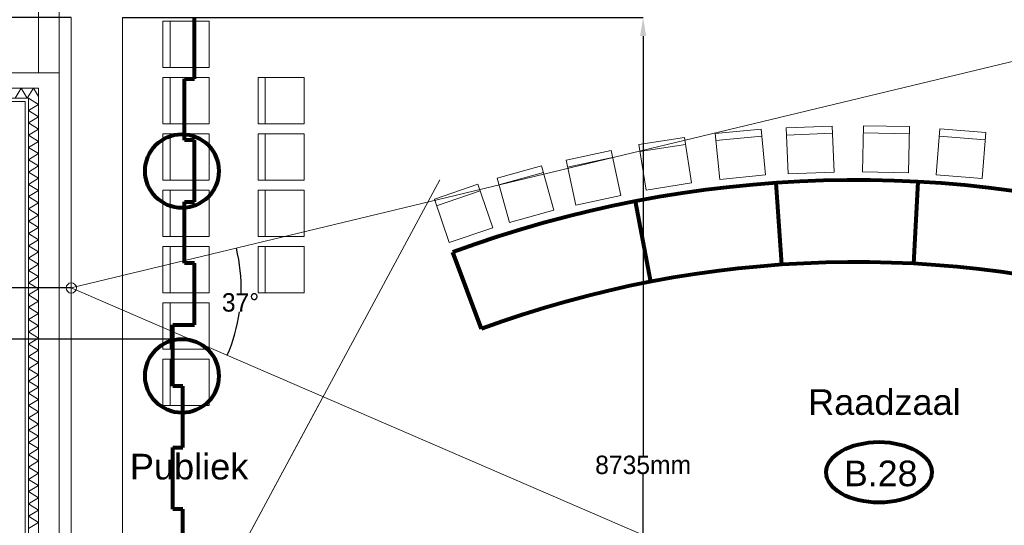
# Model space of a CAD drawing. Header units: millimetres. Extents: x -34570 to 24172, y 36800 to 73669.
# Tile 27 of 91: x 47 to 9661, y 44106 to 49043. Entities that reach past the tile are written whole.
import ezdxf

# ---------------------------------------------------------------- set-up
doc = ezdxf.new("R2010")
doc.units = ezdxf.units.MM
doc.header["$PDMODE"] = 65
for name, color, linetype, lineweight in [('camera', 3, 'Continuous', 9), ('IVS test', 4, 'Continuous', 80), ('Standard', 253, 'Continuous', 9), ('XR$4$Algemeen', 253, 'Continuous', 9), ('XR$4$Algemeen01', 253, 'Continuous', 80), ('XR$4$STANDARD', 253, 'Continuous', 9)]:
    doc.layers.add(name, color=color, linetype=linetype, lineweight=lineweight)
doc.styles.add('ARIAL', font='arial.ttf')
doc.dimstyles.get("Standard").update_dxf_attribs({"dimtxt": 180, "dimasz": 0.18, "dimexe": 0.18, "dimexo": 0.0625, "dimgap": 0.09, "dimtad": 0, "dimtih": 1, "dimtoh": 1, "dimdec": 4, "dimzin": 0, "dimdsep": 46, "dimtxsty": 'Standard', "dimcen": 0.09, "dimadec": 0, "dimazin": 0, "dimtfac": 1, "dimtdec": 4, "dimtofl": 0, "dimtmove": 0, "dimatfit": 3, "dimfxl": 1, "dimtolj": 1, "dimtzin": 0, "dimarcsym": 0})

# ---------------------------------------------------------------- blocks, each defined once
blk = doc.blocks.new('*D2')
at = {"layer": 'Defpoints', "color": 0}
for p in [(1051.2, 49062.8), (1051.2, 40327.3), (6134.2, 40327.3)]:
    blk.add_point(p, dxfattribs=at)
at = {"layer": 'IVS test', "color": 0, "lineweight": -2}
for p, q in [((1051.3, 49062.8), (6134.4, 49062.8)), ((6134.2, 48882.8), (6134.2, 44785.2)), ((6134.2, 40507.3), (6134.2, 44605)), ((1051.3, 40327.3), (6134.4, 40327.3))]:
    blk.add_line(p, q, dxfattribs=at)
at = {"layer": 'IVS test', "color": 0}
for points in [[(6164.2, 48882.8), (6104.2, 48882.8), (6134.2, 49062.8)], [(6104.2, 40507.3), (6164.2, 40507.3), (6134.2, 40327.3)]]:
    blk.add_solid(points, dxfattribs=at)
at = {"layer": 'IVS test', "color": 0, "insert": (6134.2, 44695.1), "char_height": 180, "attachment_point": 5}
blk.add_mtext('\\A1;8735mm', dxfattribs=at)
blk = doc.blocks.new('*D7')
at = {"layer": 'camera', "color": 0, "lineweight": -2}
for start, end in [(33.58096, 61.69086), (354.07732, 22.47337)]:
    blk.add_arc((1185.8, 41973.1), 1054.5, start, end, dxfattribs=at)
at = {"layer": 'camera', "color": 0}
for points in [[(1685.9, 42901.5), (1685.9, 42901.5), (1685.7, 42901.6)], [(2234.7, 41864.3), (2234.7, 41864.3), (2234.7, 41864.1)]]:
    blk.add_solid(points, dxfattribs=at)
at = {"layer": 'Defpoints', "color": 0}
for p in [(2961.7, 45271.4), (2196.3, 42274.6), (1185.8, 41973.1), (1185.8, 41973.1), (6134.2, 41458.9)]:
    blk.add_point(p, dxfattribs=at)
at = {"layer": 'camera', "color": 0, "insert": (2117.9, 42466.3), "char_height": 180, "attachment_point": 5}
blk.add_mtext('\\A1;68%%d', dxfattribs=at)
blk = doc.blocks.new('*D8')
at = {"layer": 'camera', "color": 0, "lineweight": -2}
for start, end in [(358.20488, 13.52009), (336.6513, 351.95182)]:
    blk.add_arc((551.2, 46423.1), 1657.9, start, end, dxfattribs=at)
at = {"layer": 'camera', "color": 0}
for points in [[(2163.2, 46810.7), (2163.2, 46810.7), (2163.2, 46810.9)], [(2073.3, 45766), (2073.4, 45766), (2073.3, 45765.9)]]:
    blk.add_solid(points, dxfattribs=at)
at = {"layer": 'Defpoints', "color": 0}
for p in [(10945.7, 48923.6), (551.2, 46423.1), (551.2, 46423.1), (2178.3, 46105), (11273.4, 41793.2)]:
    blk.add_point(p, dxfattribs=at)
at = {"layer": 'camera', "color": 0, "insert": (2203, 46281.1), "char_height": 180, "attachment_point": 5}
blk.add_mtext('\\A1;37%%d', dxfattribs=at)
blk = doc.blocks.new('*D10')
at = {"layer": 'camera', "color": 0, "lineweight": -2}
for p, q in [((551.2, 49062.8), (-1057.8, 49062.8)), ((-1057.6, 48882.8), (-1057.6, 47833)), ((-1057.6, 46603.1), (-1057.6, 47652.9)), ((551.2, 46423.1), (-1057.8, 46423.1))]:
    blk.add_line(p, q, dxfattribs=at)
at = {"layer": 'camera', "color": 0}
for points in [[(-1027.6, 48882.8), (-1087.6, 48882.8), (-1057.6, 49062.8)], [(-1087.6, 46603.1), (-1027.6, 46603.1), (-1057.6, 46423.1)]]:
    blk.add_solid(points, dxfattribs=at)
at = {"layer": 'Defpoints', "color": 0}
for p in [(551.2, 49062.8), (-1057.6, 46423.1), (551.2, 46423.1)]:
    blk.add_point(p, dxfattribs=at)
at = {"layer": 'camera', "color": 0, "insert": (-1057.6, 47742.9), "char_height": 180, "attachment_point": 5}
blk.add_mtext('\\A1;2640mm', dxfattribs=at)
blk = doc.blocks.new('*D13')
at = {"layer": 'camera', "color": 0, "lineweight": -2}
for p, q in [((551.2, 37901.5), (551.2, 37900.3)), ((731.2, 37900.5), (6042.9, 37900.5)), ((12464.8, 37900.5), (7153.1, 37900.5)), ((12644.8, 37901.5), (12644.8, 37900.3))]:
    blk.add_line(p, q, dxfattribs=at)
at = {"layer": 'camera', "color": 0}
for points in [[(731.2, 37930.5), (731.2, 37870.5), (551.2, 37900.5)], [(12464.8, 37870.5), (12464.8, 37930.5), (12644.8, 37900.5)]]:
    blk.add_solid(points, dxfattribs=at)
at = {"layer": 'Defpoints', "color": 0}
for p in [(551.2, 46423.1), (12644.8, 46423.1), (12644.8, 37900.5)]:
    blk.add_point(p, dxfattribs=at)
at = {"layer": 'camera', "color": 0, "insert": (6598, 37900.5), "char_height": 180, "attachment_point": 5}
blk.add_mtext('\\A1;12094mm', dxfattribs=at)
blk = doc.blocks.new('*D14')
at = {"layer": 'camera', "color": 0, "lineweight": -2}
for p, q in [((551.2, 46423.1), (-960.7, 46423.1)), ((-960.5, 46104.8), (-960.5, 46243.1)), ((1631.5, 45924.8), (-960.7, 45924.8)), ((-960.5, 45671.8), (-960.5, 45924.8)), ((-1140.5, 45671.8), (-960.5, 45671.8))]:
    blk.add_line(p, q, dxfattribs=at)
at = {"layer": 'camera', "color": 0}
for points in [[(-930.5, 46243.1), (-990.5, 46243.1), (-960.5, 46423.1)], [(-990.5, 46104.8), (-930.5, 46104.8), (-960.5, 45924.8)]]:
    blk.add_solid(points, dxfattribs=at)
at = {"layer": 'Defpoints', "color": 0}
for p in [(-960.5, 46423.1), (551.2, 46423.1), (1631.5, 45924.8)]:
    blk.add_point(p, dxfattribs=at)
at = {"layer": 'camera', "color": 0, "insert": (-1560.6, 45671.8), "char_height": 180, "attachment_point": 5}
blk.add_mtext('\\A1;498mm', dxfattribs=at)

msp = doc.modelspace()

# ---------------------------------------------------------------- linework, layer by layer
at = {"layer": 'camera'}
for p, q in [((551.24352, 46423.09978), (10945.68412, 48923.63365)), ((4149.83806, 47478.08239), (1773.60312, 43064.81741)), ((551.24352, 46423.09978), (11273.41737, 41793.21284)), ((1185.77669, 41973.07611), (2961.72059, 45271.4499)), ((1773.60312, 43064.81741), (2961.72059, 45271.4499))]:
    msp.add_line(p, q, dxfattribs=at)
msp.add_circle((551.24352, 46423.09978), 50, dxfattribs=at)
at = {"layer": 'IVS test'}
for p, q in [((1755.14971, 48464.81741), (1755.14971, 49064.81741)), ((1655.14971, 47864.81741), (1655.14971, 48464.81741)), ((1655.14971, 48464.81741), (1755.14971, 48464.81741)), ((1755.14971, 47864.81741), (1655.14971, 47864.81741)), ((1755.14971, 47264.81741), (1755.14971, 47864.81741)), ((1655.14971, 46664.81741), (1655.14971, 47264.81741)), ((1655.14971, 47264.81741), (1755.14971, 47264.81741)), ((1755.14971, 46664.81741), (1655.14971, 46664.81741)), ((1755.14971, 46064.81741), (1755.14971, 46664.81741)), ((1541.53885, 45464.81741), (1541.53885, 46064.81741)), ((1541.53885, 46064.81741), (1755.14971, 46064.81741)), ((1641.53885, 45464.81741), (1541.53885, 45464.81741)), ((1641.53885, 44864.81741), (1641.53885, 45464.81741)), ((1541.53885, 44264.81741), (1541.53885, 44864.81741)), ((1541.53885, 44864.81741), (1641.53885, 44864.81741)), ((1641.53885, 44264.81741), (1541.53885, 44264.81741)), ((1641.53885, 43664.81741), (1641.53885, 44264.81741))]:
    msp.add_line(p, q, dxfattribs=at)
for centre in [(1631.53885, 47564.81741), (1631.53885, 45564.81741)]:
    msp.add_circle(centre, 360, dxfattribs=at)
at = {"layer": 'Standard'}
for p, q in [((231.53885, 49424.81741), (231.53885, 48524.81741)), ((431.53885, 48524.81741), (431.53885, 49424.81741)), ((431.53885, 48524.81741), (-478.61217, 48524.81741)), ((231.53885, 48524.81741), (431.53885, 48524.81741)), ((431.53885, 48374.81741), (431.53885, 48524.81741)), ((231.53885, 48374.81741), (-478.61217, 48374.81741)), ((1.38783, 48274.81741), (61.38783, 48374.81741)), ((26.53885, 48374.81741), (231.53885, 48374.81741)), ((61.38783, 48374.81741), (121.38783, 48274.81741)), ((121.38783, 48274.81741), (181.38783, 48374.81741)), ((181.38783, 48374.81741), (231.53885, 48291.23239)), ((231.53885, 48274.81741), (231.53885, 48374.81741)), ((231.53885, 48374.81741), (231.53885, 48274.81741)), ((431.53885, 40314.81741), (431.53885, 48374.81741)), ((-478.61217, 48274.81741), (131.53885, 48274.81741)), ((131.53885, 48274.81741), (-478.61217, 48274.81741)), ((131.53885, 48274.81741), (231.53885, 48214.81741)), ((131.53885, 48274.81741), (131.53885, 48244.81741)), ((131.53885, 48244.81741), (131.53885, 48274.81741)), ((231.53885, 40314.81741), (231.53885, 48274.81741)), ((231.53885, 48274.81741), (231.53885, 40314.81741)), ((101.53885, 48244.81741), (-478.61217, 48244.81741)), ((-478.61217, 48244.81741), (101.53885, 48244.81741)), ((101.53885, 48144.81741), (101.53885, 48244.81741)), ((101.53885, 48244.81741), (101.53885, 39974.81741)), ((131.53885, 48244.81741), (131.53885, 40074.81741)), ((131.53885, 40074.81741), (131.53885, 48244.81741)), ((231.53885, 48214.81741), (131.53885, 48154.81741)), ((101.53885, 39944.81741), (101.53885, 48144.81741)), ((131.53885, 48154.81741), (231.53885, 48094.81741)), ((231.53885, 48094.81741), (131.53885, 48034.81741)), ((131.53885, 48034.81741), (231.53885, 47974.81741)), ((231.53885, 47974.81741), (131.53885, 47914.81741)), ((131.53885, 47914.81741), (231.53885, 47854.81741)), ((231.53885, 47854.81741), (131.53885, 47794.81741)), ((131.53885, 47794.81741), (231.53885, 47734.81741)), ((231.53885, 47734.81741), (131.53885, 47674.81741)), ((131.53885, 47674.81741), (231.53885, 47614.81741)), ((231.53885, 47614.81741), (131.53885, 47554.81741)), ((131.53885, 47554.81741), (231.53885, 47494.81741)), ((231.53885, 47494.81741), (131.53885, 47434.81741)), ((131.53885, 47434.81741), (231.53885, 47374.81741)), ((231.53885, 47374.81741), (131.53885, 47314.81741)), ((131.53885, 47314.81741), (231.53885, 47254.81741)), ((231.53885, 47254.81741), (131.53885, 47194.81741)), ((131.53885, 47194.81741), (231.53885, 47134.81741)), ((231.53885, 47134.81741), (131.53885, 47074.81741)), ((131.53885, 47074.81741), (231.53885, 47014.81741)), ((231.53885, 47014.81741), (131.53885, 46954.81741)), ((131.53885, 46954.81741), (231.53885, 46894.81741)), ((231.53885, 46894.81741), (131.53885, 46834.81741)), ((131.53885, 46834.81741), (231.53885, 46774.81741)), ((231.53885, 46774.81741), (131.53885, 46714.81741)), ((131.53885, 46714.81741), (231.53885, 46654.81741)), ((231.53885, 46654.81741), (131.53885, 46594.81741)), ((131.53885, 46594.81741), (231.53885, 46534.81741)), ((231.53885, 46534.81741), (131.53885, 46474.81741)), ((131.53885, 46474.81741), (231.53885, 46414.81741)), ((231.53885, 46414.81741), (131.53885, 46354.81741)), ((131.53885, 46354.81741), (231.53885, 46294.81741)), ((231.53885, 46294.81741), (131.53885, 46234.81741)), ((131.53885, 46234.81741), (231.53885, 46174.81741)), ((231.53885, 46174.81741), (131.53885, 46114.81741)), ((131.53885, 46114.81741), (231.53885, 46054.81741)), ((231.53885, 46054.81741), (131.53885, 45994.81741)), ((131.53885, 45994.81741), (231.53885, 45934.81741)), ((231.53885, 45934.81741), (131.53885, 45874.81741)), ((131.53885, 45874.81741), (231.53885, 45814.81741)), ((231.53885, 45814.81741), (131.53885, 45754.81741)), ((131.53885, 45754.81741), (231.53885, 45694.81741)), ((231.53885, 45694.81741), (131.53885, 45634.81741)), ((131.53885, 45634.81741), (231.53885, 45574.81741)), ((231.53885, 45574.81741), (131.53885, 45514.81741)), ((131.53885, 45514.81741), (231.53885, 45454.81741)), ((231.53885, 45454.81741), (131.53885, 45394.81741)), ((131.53885, 45394.81741), (231.53885, 45334.81741)), ((231.53885, 45334.81741), (131.53885, 45274.81741)), ((131.53885, 45274.81741), (231.53885, 45214.81741)), ((231.53885, 45214.81741), (131.53885, 45154.81741)), ((131.53885, 45154.81741), (231.53885, 45094.81741)), ((231.53885, 45094.81741), (131.53885, 45034.81741)), ((131.53885, 45034.81741), (231.53885, 44974.81741)), ((231.53885, 44974.81741), (131.53885, 44914.81741)), ((131.53885, 44914.81741), (231.53885, 44854.81741)), ((231.53885, 44854.81741), (131.53885, 44794.81741)), ((131.53885, 44794.81741), (231.53885, 44734.81741)), ((231.53885, 44734.81741), (131.53885, 44674.81741)), ((131.53885, 44674.81741), (231.53885, 44614.81741)), ((231.53885, 44614.81741), (131.53885, 44554.81741)), ((131.53885, 44554.81741), (231.53885, 44494.81741)), ((231.53885, 44494.81741), (131.53885, 44434.81741)), ((131.53885, 44434.81741), (231.53885, 44374.81741)), ((231.53885, 44374.81741), (131.53885, 44314.81741)), ((131.53885, 44314.81741), (231.53885, 44254.81741)), ((231.53885, 44254.81741), (131.53885, 44194.81741)), ((131.53885, 44194.81741), (231.53885, 44134.81741)), ((231.53885, 44134.81741), (131.53885, 44074.81741))]:
    msp.add_line(p, q, dxfattribs=at)
at = {"layer": 'XR$4$Algemeen01'}
for p, q in [((7488.46811, 46651.15264), (7433.80158, 47449.28268)), ((7488.46811, 46651.15264), (7433.80158, 47449.28268)), ((8777.46024, 46660.56235), (8820.46877, 47459.40543)), ((8777.46024, 46660.56235), (8820.46877, 47459.40543)), ((6210.23069, 46484.72444), (6058.70406, 47270.24317)), ((6210.23069, 46484.72444), (6058.70406, 47270.24317)), ((4554.49482, 46022.81193), (4277.50264, 46773.32864)), ((4554.49482, 46022.81193), (4277.50264, 46773.32864)), ((8555.37055, 46670.17558), (8555.36648, 46670.05137)), ((8555.37055, 46670.17558), (8555.36648, 46670.05137)), ((7156.14925, 46623.11119), (7156.15583, 46623.04564)), ((7156.14925, 46623.11119), (7156.15583, 46623.04564))]:
    msp.add_line(p, q, dxfattribs=at)
for radius in [11357.38991, 11357.38991, 10557.38991, 10557.38991]:
    msp.add_arc((8209.88791, 36118.44001), radius, 72.918254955, 110.257522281, dxfattribs=at)
msp.add_ellipse((8437.85737, 44623.69457), major_axis=(515.64183, 0), ratio=0.5737673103, dxfattribs=at)
msp.add_ellipse((8437.85737, 44623.69457), major_axis=(515.64183, 0), ratio=0.5737673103, dxfattribs=at)
at = {"layer": 'XR$4$STANDARD'}
for p, q in [((551.24352, 49062.79971), (551.24352, 40327.32397)), ((551.24352, 49062.79971), (551.24352, 40327.32397)), ((1051.24352, 40327.32397), (1051.24352, 49062.79971)), ((1051.24352, 40327.32397), (1051.24352, 49062.79971)), ((1896.29369, 49027.32397), (1446.29369, 49027.32397)), ((1446.29369, 49027.32397), (1446.29369, 48577.32397)), ((1896.29369, 49027.32397), (1446.29369, 49027.32397)), ((1446.29369, 49027.32397), (1446.29369, 48577.32397)), ((1516.29369, 49027.32397), (1516.29369, 48577.32397)), ((1516.29369, 49027.32397), (1516.29369, 48577.32397)), ((1896.29369, 48577.32397), (1896.29369, 49027.32397)), ((1896.29369, 48577.32397), (1896.29369, 49027.32397)), ((1446.29369, 48577.32397), (1896.29369, 48577.32397)), ((1446.29369, 48577.32397), (1896.29369, 48577.32397)), ((1896.29369, 48477.32397), (1446.29369, 48477.32397)), ((1446.29369, 48477.32397), (1446.29369, 48027.32397)), ((1896.29369, 48477.32397), (1446.29369, 48477.32397)), ((1446.29369, 48477.32397), (1446.29369, 48027.32397)), ((1516.29369, 48477.32397), (1516.29369, 48027.32397)), ((1516.29369, 48477.32397), (1516.29369, 48027.32397)), ((1896.29369, 48027.32397), (1896.29369, 48477.32397)), ((1896.29369, 48027.32397), (1896.29369, 48477.32397)), ((2824.32991, 48477.32397), (2374.32991, 48477.32397)), ((2374.32991, 48477.32397), (2374.32991, 48027.32397)), ((2824.32991, 48477.32397), (2374.32991, 48477.32397)), ((2374.32991, 48477.32397), (2374.32991, 48027.32397)), ((2444.32991, 48477.32397), (2444.32991, 48027.32397)), ((2444.32991, 48477.32397), (2444.32991, 48027.32397)), ((2824.32991, 48027.32397), (2824.32991, 48477.32397)), ((2824.32991, 48027.32397), (2824.32991, 48477.32397)), ((1446.29369, 48027.32397), (1896.29369, 48027.32397)), ((1446.29369, 48027.32397), (1896.29369, 48027.32397)), ((2374.32991, 48027.32397), (2824.32991, 48027.32397)), ((2374.32991, 48027.32397), (2824.32991, 48027.32397)), ((7286.86986, 47975.07478), (6838.97195, 47931.62979)), ((7286.86986, 47975.07478), (6838.97195, 47931.62979)), ((7330.31485, 47527.17687), (7286.86986, 47975.07478)), ((7330.31485, 47527.17687), (7286.86986, 47975.07478)), ((7981.4758, 48004.45713), (7531.83009, 47986.6041)), ((7981.4758, 48004.45713), (7531.83009, 47986.6041)), ((7531.83009, 47986.6041), (7549.68312, 47536.95839)), ((7531.83009, 47986.6041), (7549.68312, 47536.95839)), ((7999.32883, 47554.81142), (7981.4758, 48004.45713)), ((7999.32883, 47554.81142), (7981.4758, 48004.45713)), ((8285.63055, 48007.51956), (8276.80674, 47557.60608)), ((8285.63055, 48007.51956), (8276.80674, 47557.60608)), ((8735.54403, 47998.69575), (8285.63055, 48007.51956)), ((8735.54403, 47998.69575), (8285.63055, 48007.51956)), ((8726.72022, 47548.78227), (8735.54403, 47998.69575)), ((8726.72022, 47548.78227), (8735.54403, 47998.69575)), ((9030.52516, 47976.47628), (8994.6747, 47527.90662)), ((9030.52516, 47976.47628), (8994.6747, 47527.90662)), ((9479.09483, 47940.62582), (9030.52516, 47976.47628)), ((9479.09483, 47940.62582), (9030.52516, 47976.47628)), ((1896.29369, 47927.32397), (1446.29369, 47927.32397)), ((1446.29369, 47927.32397), (1446.29369, 47477.32397)), ((1896.29369, 47927.32397), (1446.29369, 47927.32397)), ((1446.29369, 47927.32397), (1446.29369, 47477.32397)), ((1516.29369, 47927.32397), (1516.29369, 47477.32397)), ((1516.29369, 47927.32397), (1516.29369, 47477.32397)), ((1896.29369, 47477.32397), (1896.29369, 47927.32397)), ((1896.29369, 47477.32397), (1896.29369, 47927.32397)), ((2824.32991, 47927.32397), (2374.32991, 47927.32397)), ((2374.32991, 47927.32397), (2374.32991, 47477.32397)), ((2824.32991, 47927.32397), (2374.32991, 47927.32397)), ((2374.32991, 47927.32397), (2374.32991, 47477.32397)), ((2444.32991, 47927.32397), (2444.32991, 47477.32397)), ((2444.32991, 47927.32397), (2444.32991, 47477.32397)), ((2824.32991, 47477.32397), (2824.32991, 47927.32397)), ((2824.32991, 47477.32397), (2824.32991, 47927.32397)), ((6537.22738, 47893.2931), (6092.69108, 47823.38256)), ((6537.22738, 47893.2931), (6092.69108, 47823.38256)), ((6607.13792, 47448.75681), (6537.22738, 47893.2931)), ((6607.13792, 47448.75681), (6537.22738, 47893.2931)), ((6838.97195, 47931.62979), (6882.41694, 47483.73188)), ((6838.97195, 47931.62979), (6882.41694, 47483.73188)), ((7293.62797, 47905.40177), (6845.73006, 47861.95678)), ((7293.62797, 47905.40177), (6845.73006, 47861.95678)), ((7984.25294, 47934.51225), (7534.60722, 47916.65921)), ((7984.25294, 47934.51225), (7534.60722, 47916.65921)), ((8734.17144, 47928.70921), (8284.25796, 47937.53302)), ((8734.17144, 47928.70921), (8284.25796, 47937.53302)), ((9473.51809, 47870.84832), (9024.94842, 47906.69878)), ((9473.51809, 47870.84832), (9024.94842, 47906.69878)), ((9443.24436, 47492.05616), (9479.09483, 47940.62582)), ((9443.24436, 47492.05616), (9479.09483, 47940.62582)), ((6092.69108, 47823.38256), (6162.60162, 47378.84627)), ((6092.69108, 47823.38256), (6162.60162, 47378.84627)), ((6548.10235, 47824.14301), (6103.56606, 47754.23247)), ((6548.10235, 47824.14301), (6103.56606, 47754.23247)), ((5821.00151, 47765.55707), (5381.18528, 47670.36417)), ((5821.00151, 47765.55707), (5381.18528, 47670.36417)), ((5835.80929, 47697.14121), (5395.99307, 47601.94832)), ((5835.80929, 47697.14121), (5395.99307, 47601.94832)), ((5916.1944, 47325.74084), (5821.00151, 47765.55707)), ((5916.1944, 47325.74084), (5821.00151, 47765.55707)), ((5141.89125, 47616.72832), (4708.21371, 47496.62921)), ((5141.89125, 47616.72832), (4708.21371, 47496.62921)), ((5261.99036, 47183.05078), (5141.89125, 47616.72832)), ((5261.99036, 47183.05078), (5141.89125, 47616.72832)), ((5381.18528, 47670.36417), (5476.37817, 47230.54795)), ((5381.18528, 47670.36417), (5476.37817, 47230.54795)), ((4708.21371, 47496.62921), (4828.31282, 47062.95167)), ((4708.21371, 47496.62921), (4828.31282, 47062.95167)), ((5160.57333, 47549.26737), (4726.8958, 47429.16826)), ((5160.57333, 47549.26737), (4726.8958, 47429.16826)), ((6882.41694, 47483.73188), (7330.31485, 47527.17687)), ((6882.41694, 47483.73188), (7330.31485, 47527.17687)), ((7549.68312, 47536.95839), (7999.32883, 47554.81142)), ((7549.68312, 47536.95839), (7999.32883, 47554.81142)), ((8276.80674, 47557.60608), (8726.72022, 47548.78227)), ((8276.80674, 47557.60608), (8726.72022, 47548.78227)), ((8994.6747, 47527.90662), (9443.24436, 47492.05616)), ((8994.6747, 47527.90662), (9443.24436, 47492.05616)), ((1446.29369, 47477.32397), (1896.29369, 47477.32397)), ((1446.29369, 47477.32397), (1896.29369, 47477.32397)), ((2374.32991, 47477.32397), (2824.32991, 47477.32397)), ((2374.32991, 47477.32397), (2824.32991, 47477.32397)), ((4521.52429, 47437.34919), (4095.72581, 47291.76193)), ((4521.52429, 47437.34919), (4095.72581, 47291.76193)), ((4667.11156, 47011.55071), (4521.52429, 47437.34919)), ((4667.11156, 47011.55071), (4521.52429, 47437.34919)), ((6162.60162, 47378.84627), (6607.13792, 47448.75681)), ((6162.60162, 47378.84627), (6607.13792, 47448.75681)), ((1896.29369, 47377.32397), (1446.29369, 47377.32397)), ((1446.29369, 47377.32397), (1446.29369, 46927.32397)), ((1896.29369, 47377.32397), (1446.29369, 47377.32397)), ((1446.29369, 47377.32397), (1446.29369, 46927.32397)), ((1516.29369, 47377.32397), (1516.29369, 46927.32397)), ((1516.29369, 47377.32397), (1516.29369, 46927.32397)), ((1896.29369, 46927.32397), (1896.29369, 47377.32397)), ((1896.29369, 46927.32397), (1896.29369, 47377.32397)), ((2824.32991, 47377.32397), (2374.32991, 47377.32397)), ((2374.32991, 47377.32397), (2374.32991, 46927.32397)), ((2824.32991, 47377.32397), (2374.32991, 47377.32397)), ((2374.32991, 47377.32397), (2374.32991, 46927.32397)), ((2444.32991, 47377.32397), (2444.32991, 46927.32397)), ((2444.32991, 47377.32397), (2444.32991, 46927.32397)), ((2824.32991, 46927.32397), (2824.32991, 47377.32397)), ((2824.32991, 46927.32397), (2824.32991, 47377.32397)), ((4544.1712, 47371.11387), (4118.37272, 47225.52661)), ((4544.1712, 47371.11387), (4118.37272, 47225.52661)), ((5476.37817, 47230.54795), (5916.1944, 47325.74084)), ((5476.37817, 47230.54795), (5916.1944, 47325.74084)), ((4095.72581, 47291.76193), (4241.31308, 46865.96344)), ((4095.72581, 47291.76193), (4241.31308, 46865.96344)), ((4828.31282, 47062.95167), (5261.99036, 47183.05078)), ((4828.31282, 47062.95167), (5261.99036, 47183.05078)), ((4241.31308, 46865.96344), (4667.11156, 47011.55071)), ((4241.31308, 46865.96344), (4667.11156, 47011.55071)), ((1446.29369, 46927.32397), (1896.29369, 46927.32397)), ((1446.29369, 46927.32397), (1896.29369, 46927.32397)), ((2374.32991, 46927.32397), (2824.32991, 46927.32397)), ((2374.32991, 46927.32397), (2824.32991, 46927.32397)), ((1896.29369, 46827.32397), (1446.29369, 46827.32397)), ((1446.29369, 46827.32397), (1446.29369, 46377.32397)), ((1896.29369, 46827.32397), (1446.29369, 46827.32397)), ((1446.29369, 46827.32397), (1446.29369, 46377.32397)), ((1516.29369, 46827.32397), (1516.29369, 46377.32397)), ((1516.29369, 46827.32397), (1516.29369, 46377.32397)), ((1896.29369, 46377.32397), (1896.29369, 46827.32397)), ((1896.29369, 46377.32397), (1896.29369, 46827.32397)), ((2824.32991, 46827.32397), (2374.32991, 46827.32397)), ((2374.32991, 46827.32397), (2374.32991, 46377.32397)), ((2824.32991, 46827.32397), (2374.32991, 46827.32397)), ((2374.32991, 46827.32397), (2374.32991, 46377.32397)), ((2444.32991, 46827.32397), (2444.32991, 46377.32397)), ((2444.32991, 46827.32397), (2444.32991, 46377.32397)), ((2824.32991, 46377.32397), (2824.32991, 46827.32397)), ((2824.32991, 46377.32397), (2824.32991, 46827.32397)), ((1446.29369, 46377.32397), (1896.29369, 46377.32397)), ((1446.29369, 46377.32397), (1896.29369, 46377.32397)), ((2374.32991, 46377.32397), (2824.32991, 46377.32397)), ((2374.32991, 46377.32397), (2824.32991, 46377.32397)), ((1896.29369, 46277.32397), (1446.29369, 46277.32397)), ((1446.29369, 46277.32397), (1446.29369, 45827.32397)), ((1896.29369, 46277.32397), (1446.29369, 46277.32397)), ((1446.29369, 46277.32397), (1446.29369, 45827.32397)), ((1516.29369, 46277.32397), (1516.29369, 45827.32397)), ((1516.29369, 46277.32397), (1516.29369, 45827.32397)), ((1896.29369, 45827.32397), (1896.29369, 46277.32397)), ((1896.29369, 45827.32397), (1896.29369, 46277.32397)), ((1446.29369, 45827.32397), (1896.29369, 45827.32397)), ((1446.29369, 45827.32397), (1896.29369, 45827.32397)), ((1896.29369, 45727.32397), (1446.29369, 45727.32397)), ((1446.29369, 45727.32397), (1446.29369, 45277.32397)), ((1896.29369, 45727.32397), (1446.29369, 45727.32397)), ((1446.29369, 45727.32397), (1446.29369, 45277.32397)), ((1516.29369, 45727.32397), (1516.29369, 45277.32397)), ((1516.29369, 45727.32397), (1516.29369, 45277.32397)), ((1896.29369, 45277.32397), (1896.29369, 45727.32397)), ((1896.29369, 45277.32397), (1896.29369, 45727.32397)), ((1446.29369, 45277.32397), (1896.29369, 45277.32397)), ((1446.29369, 45277.32397), (1896.29369, 45277.32397))]:
    msp.add_line(p, q, dxfattribs=at)

# ---------------------------------------------------------------- texts
at = {"layer": 'XR$4$Algemeen', "char_height": 250, "style": 'ARIAL'}
for s, insert, width, attachment_point in [('\\W1.01;Raadzaal', (7744.88605, 45180.9507), 1613.3247335, 7), ('\\W1.01;Raadzaal', (7744.88605, 45180.9507), 1613.3247335, 7), ('\\W1.01;Publiek', (1122.83266, 44550.39456), 1279.8381243, 7), ('\\W1.01;Publiek', (1122.83266, 44550.39456), 1279.8381243, 7), ('\\W1.00;B.28', (8094.80776, 44611.00604), 845.7178332, 4), ('\\W1.00;B.28', (8094.80776, 44611.00604), 845.7178332, 4)]:
    msp.add_mtext(s, dxfattribs=dict(at, insert=insert, width=width, attachment_point=attachment_point))

# ---------------------------------------------------------------- dimensions: what is measured, and where the dimension line sits
at = {"layer": 'camera'}
dim = msp.add_linear_dim(base=(-1057.61772, 46423.09978), p1=(551.24352, 49062.79971), p2=(551.24352, 46423.09978), angle=90, dimstyle='Standard', override={"dimasz": 180, "dimdec": 0, "dimpost": 'mm'}, dxfattribs=at)
dim.commit()
dim.dimension.update_dxf_attribs({"geometry": '*D10', "text_midpoint": (-1057.61772, 47742.94974)})
for base, line1, line2, picture, middle in [((2178.33734, 46105.02145), ((551.24352, 46423.09978), (10945.68412, 48923.63365)), ((551.24352, 46423.09978), (11273.41737, 41793.21284)), '*D8', (2203.04168, 46281.0753)), ((2196.30675, 42274.55684), ((1185.77669, 41973.07611), (6134.17902, 41458.87468)), ((1185.77669, 41973.07611), (2961.72059, 45271.4499)), '*D7', (2117.88284, 42466.26953))]:
    dim = msp.add_angular_dim_2l(base=base, line1=line1, line2=line2, dimstyle='Standard', dxfattribs=at)
    dim.commit()
    dim.dimension.update_dxf_attribs({"geometry": picture, "text_midpoint": middle})
dim = msp.add_linear_dim(base=(-960.52681, 46423.09978), p1=(1631.53885, 45924.81741), p2=(551.24352, 46423.09978), angle=90, dimstyle='Standard', override={"dimasz": 180, "dimdec": 0, "dimpost": 'mm'}, dxfattribs=at)
dim.commit()
dim.dimension.update_dxf_attribs({"geometry": '*D14', "text_midpoint": (-1560.61681, 45671.76045), "dimtype": 160})
dim = msp.add_linear_dim(base=(12644.75966, 37900.48634), p1=(551.18102, 46423.09978), p2=(12644.75966, 46423.09978), dimstyle='Standard', override={"dimasz": 180, "dimdec": 0, "dimlfac": 1, "dimpost": 'mm', "dimfxlon": 1}, dxfattribs=at)
dim.commit()
dim.dimension.update_dxf_attribs({"geometry": '*D13', "text_midpoint": (6597.97034, 37900.48634)})
at = {"layer": 'IVS test'}
dim = msp.add_linear_dim(base=(6134.17902, 40327.32397), p1=(1051.24352, 49062.79971), p2=(1051.24352, 40327.32397), angle=90, dimstyle='Standard', override={"dimasz": 180, "dimdec": 0, "dimlfac": 1, "dimpost": 'mm'}, dxfattribs=at)
dim.commit()
dim.dimension.update_dxf_attribs({"geometry": '*D2', "text_midpoint": (6134.17902, 44695.06184)})

doc.saveas('drawing.dxf')
